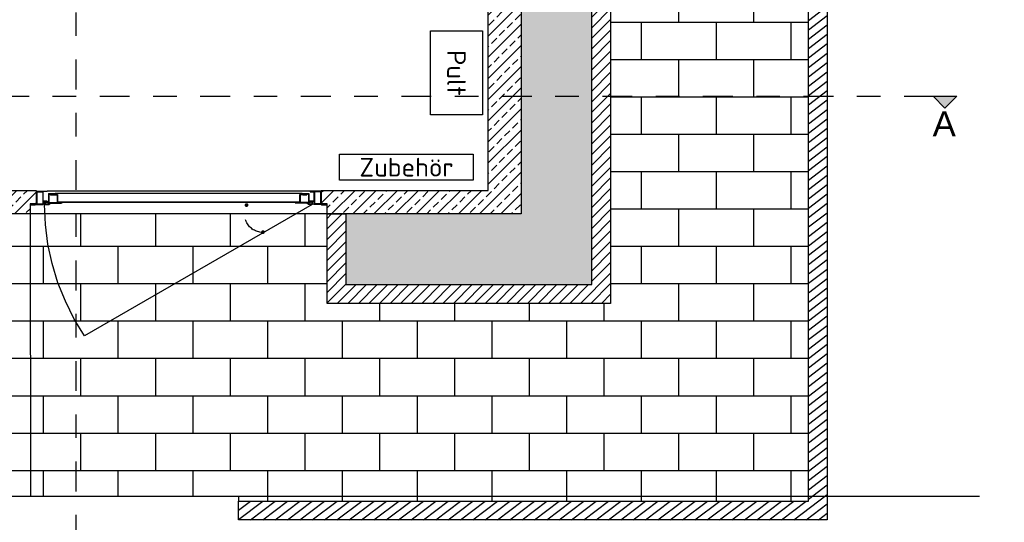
# Model space of a CAD drawing. Header units: metres. Extents: x -8 to 23.9, y -5.1 to 15.4.
# Tile 5 of 25: x 0 to 4.2, y -2.8 to -0.7. Entities that reach past the tile are written whole.
import ezdxf
from ezdxf.enums import TextEntityAlignment as Align

# ---------------------------------------------------------------- set-up
doc = ezdxf.new("R2010")
doc.units = ezdxf.units.M
doc.linetypes.add('GESTRICHELT', pattern=[0.75, 0.5, -0.25])
doc.linetypes.add('STRICHPUNKT', pattern=[25.4, 12.7, -6.35, 0, -6.35])
for name, color, linetype in [('BAU Neubau', 1, 'Continuous'), ('LAYOUT Ansichtsfenster', 5, 'Continuous'), ('LAYOUT Bemaßungen', 1, 'Continuous'), ('LAYOUT Titelblock', 7, 'Continuous'), ('RV Beistellung', 5, 'Continuous')]:
    doc.layers.add(name, color=color, linetype=linetype)
doc.styles.get("Standard").update_dxf_attribs({"font": 'isocpeur.ttf'})
doc.dimstyles.new('Beschriftung', dxfattribs={"dimscale": 0, "dimtxt": 1, "dimasz": 1, "dimexe": 1, "dimexo": 1, "dimgap": 1, "dimtad": 0, "dimtoh": 1, "dimzin": 1, "dimtxsty": 'Standard', "dimcen": 1, "dimadec": 0, "dimazin": 0, "dimtfac": 1, "dimtofl": 0, "dimtmove": 0, "dimatfit": 3, "dimfxl": 1, "dimfxlon": 1, "dimtfill": 1, "dimtolj": 1, "dimtzin": 0, "dimarcsym": 0})

# ---------------------------------------------------------------- blocks, each defined once
blk = doc.blocks.new('Pult')
blk.add_lwpolyline([(-0.1787, -0.1103), (-0.1788, 0.1103), (0.1787, 0.1103), (0.1788, -0.1103)], close=True)
blk.add_text('Pult', height=0.07944, rotation=0.0258).set_placement((0, 0), align=Align.MIDDLE_CENTER)
blk = doc.blocks.new('Zubehör')
blk.add_lwpolyline([(0.2838, 0.055), (0.2838, -0.055), (-0.2838, -0.055), (-0.2838, 0.055)], close=True)
blk.add_text('Zubehör', height=0.07944).set_placement((0, 0), align=Align.MIDDLE_CENTER)
blk = doc.blocks.new('*D91')
at = {"layer": 'Defpoints', "color": 0, "linetype": 'ByBlock', "transparency": 16777216}
for p in [(2.09, 1.49), (2.09, -1.49), (4.43, -1.49)]:
    blk.add_point(p, dxfattribs=at)
at = {"layer": 'LAYOUT Bemaßungen', "color": 0, "linetype": 'ByBlock', "lineweight": -2, "transparency": 16777216}
for p, q in [((4.33, 1.49), (4.53, 1.49)), ((4.43, 1.39), (4.43, 0.2125)), ((4.43, -1.39), (4.43, -0.2125)), ((4.33, -1.49), (4.53, -1.49))]:
    blk.add_line(p, q, dxfattribs=at)
at = {"layer": 'LAYOUT Bemaßungen', "color": 0, "linetype": 'ByBlock', "transparency": 16777216}
for points in [[(4.4133, 1.39), (4.4467, 1.39), (4.43, 1.49)], [(4.4133, -1.39), (4.4467, -1.39), (4.43, -1.49)]]:
    blk.add_solid(points, dxfattribs=at)
at = {"layer": 'LAYOUT Bemaßungen', "color": 0, "linetype": 'ByBlock', "transparency": 16777216, "insert": (4.43, 0), "char_height": 0.1, "attachment_point": 5, "rotation": 90, "bg_fill": 3, "box_fill_scale": 1.1, "bg_fill_color": 256, "bg_fill_true_color": 13158600, "bg_fill_transparency": 0}
blk.add_mtext('\\A1;2,98', dxfattribs=at)
blk = doc.blocks.new('*D92')
at = {"layer": 'Defpoints', "color": 0, "linetype": 'ByBlock', "transparency": 16777216}
for p in [(2.09, -1.49), (3.43, -2.79), (4.43, -2.79)]:
    blk.add_point(p, dxfattribs=at)
at = {"layer": 'LAYOUT Bemaßungen', "color": 0, "linetype": 'ByBlock', "lineweight": -2, "transparency": 16777216}
for p, q in [((4.33, -1.49), (4.53, -1.49)), ((4.43, -1.59), (4.43, -1.9375)), ((4.43, -2.69), (4.43, -2.3425)), ((4.33, -2.79), (4.53, -2.79))]:
    blk.add_line(p, q, dxfattribs=at)
at = {"layer": 'LAYOUT Bemaßungen', "color": 0, "linetype": 'ByBlock', "transparency": 16777216}
for points in [[(4.4133, -1.59), (4.4467, -1.59), (4.43, -1.49)], [(4.4133, -2.69), (4.4467, -2.69), (4.43, -2.79)]]:
    blk.add_solid(points, dxfattribs=at)
at = {"layer": 'LAYOUT Bemaßungen', "color": 0, "linetype": 'ByBlock', "transparency": 16777216, "insert": (4.43, -2.14), "char_height": 0.1, "attachment_point": 5, "rotation": 90, "bg_fill": 3, "box_fill_scale": 1.1, "bg_fill_color": 256, "bg_fill_true_color": 13158600, "bg_fill_transparency": 0}
blk.add_mtext('\\A1;1,30', dxfattribs=at)
blk = doc.blocks.new('*D93')
at = {"layer": 'Defpoints', "color": 0, "linetype": 'ByBlock', "transparency": 16777216}
for p in [(3.43, 2.79), (3.43, -2.79), (4.63, -2.79)]:
    blk.add_point(p, dxfattribs=at)
at = {"layer": 'LAYOUT Bemaßungen', "color": 0, "linetype": 'ByBlock', "lineweight": -2, "transparency": 16777216}
for p, q in [((4.53, 2.79), (4.73, 2.79)), ((4.63, 2.69), (4.63, 0.2125)), ((4.63, -2.69), (4.63, -0.2125)), ((4.53, -2.79), (4.73, -2.79))]:
    blk.add_line(p, q, dxfattribs=at)
at = {"layer": 'LAYOUT Bemaßungen', "color": 0, "linetype": 'ByBlock', "transparency": 16777216}
for points in [[(4.6133, 2.69), (4.6467, 2.69), (4.63, 2.79)], [(4.6133, -2.69), (4.6467, -2.69), (4.63, -2.79)]]:
    blk.add_solid(points, dxfattribs=at)
at = {"layer": 'LAYOUT Bemaßungen', "color": 0, "linetype": 'ByBlock', "transparency": 16777216, "insert": (4.63, 0), "char_height": 0.1, "attachment_point": 5, "rotation": 90, "bg_fill": 3, "box_fill_scale": 1.1, "bg_fill_color": 256, "bg_fill_true_color": 13158600, "bg_fill_transparency": 0}
blk.add_mtext('\\A1;5,58', dxfattribs=at)
blk = doc.blocks.new('Türe_Halterung_Rechts')
at = {"lineweight": 25}
blk.add_line((0, 0.68), (1.68, 0.68), dxfattribs=at)
blk.add_line((7.09, -0.84), (7.34, -0.84))
for points in [[(2.36, 5.15), (-0.25, 5.15), (-0.25, 5.15)], [(4.47, 4.98), (1.69, 4.98)], [(1.69, 4.98), (1.69, -0.68)], [(2.53, 5.15), (2.53, 4.98), (2.36, 5.15)], [(4.73, 5.15), (2.53, 5.15)], [(4.47, 4.98), (4.47, -0.68)], [(4.73, 5.15), (4.73, -0.68)], [(-0.25, 0.68), (0, 0.68)], [(-0.25, 0.68), (-0.25, 0)], [(-0.25, 0), (0, 0), (0, 0)], [(0.17, 0.42), (0, 0.42), (0, 0.42)], [(0, 0), (0, 0.42)], [(1.52, 0.42), (0.17, 0.42)], [(1.52, 0.42), (1.52, 0.25), (1.52, 0.25)], [(1.52, 0.42), (1.52, -0.68)], [(1.52, -0.68), (1.52, -0.84), (1.69, -0.84)], [(4.47, -0.68), (1.69, -0.68)], [(4.73, -0.84), (1.69, -0.84)], [(4.73, -0.68), (5.4, -1.1)], [(4.73, -0.84), (5.4, -1.27)], [(5.4, -1.27), (7.34, -1.27), (7.34, -0.84)], [(7.09, -0.84), (7.09, -1.1), (5.4, -1.1)]]:
    blk.add_lwpolyline(points)
blk = doc.blocks.new('Türaufnahme_Links')
for points in [[(-4.81, 5.15), (-4.81, -0.68)], [(-4.81, 5.15), (-2.62, 5.15)], [(-4.56, 4.98), (-4.56, -0.68)], [(-4.56, 4.98), (-1.77, 4.98)], [(-2.45, 5.15), (-2.45, 4.98), (-2.62, 5.15)], [(-2.45, 5.15), (0.17, 5.15), (0.17, 5.15)], [(-1.77, 4.98), (-1.77, -0.68)], [(0.17, 5.15), (0.17, 4.98), (-1.52, 4.98)], [(-1.52, 4.98), (-1.52, 0.68)], [(-1.52, 0.68), (0.17, 0.68)], [(-1.52, 0.42), (-1.52, -0.68)], [(-1.35, 0.42), (-1.52, 0.42), (-1.52, 0.42)], [(-1.35, 0.42), (0, 0.42)], [(0, 0.42), (0, 0.25), (0, 0.25)], [(0, 0), (0, 0.25), (0, 0.25)], [(0, 0), (0.17, 0), (0.17, 0)], [(0.17, 0.68), (0.84, 0.68), (0.84, 0.68)], [(0.17, 0.68), (0.17, 0)], [(0.17, 0.68), (0.17, 0.42)], [(-7.34, -0.84), (-7.34, -1.27), (-5.23, -1.27), (-4.81, -0.84)], [(-7.34, -0.84), (-7.18, -0.84), (-7.18, -0.84)], [(-4.81, -0.68), (-5.4, -1.1), (-7.18, -1.1), (-7.18, -0.84)], [(-4.81, -0.84), (-1.77, -0.84)], [(-4.56, -0.68), (-1.77, -0.68)], [(-1.77, -0.84), (-1.52, -0.84), (-1.52, -0.68)]]:
    blk.add_lwpolyline(points)
blk = doc.blocks.new('Türe_Links')
h = blk.add_hatch(color=256)
h.dxf.hatch_style = 1
h.paths.add_polyline_path([(-153.18, 13.67, 1), (-153.18, 11.92, 1)])
h = blk.add_hatch(color=256)
h.dxf.hatch_style = 1
h.paths.add_polyline_path([(-160.67, 1.37, 1), (-160.67, -0.37, 1)])
for points in [[(-182.21, 19.1), (-62.24, 19.1)], [(-181.53, 18.08), (-181.53, 13.27)], [(-178.49, 17.58), (-178.49, 18.08), (-181.53, 18.08)], [(-178.49, 18.08), (-65.95, 18.08)], [(-62.91, 18.08), (-65.95, 18.08), (-65.95, 17.58)], [(-62.91, 18.08), (-62.91, 13.27)], [(-183.05, 14.2), (-183.05, 13.27)], [(-183.05, 14.2), (-182.37, 14.2), (-182.37, 14.2)], [(-183.05, 14.2), (-183.05, 13.95)], [(-183.05, 14.2), (-183.05, 13.95)], [(-183.05, 13.95), (-183.05, 13.1)], [(-182.37, 13.95), (-182.37, 14.37)], [(-182.37, 13.95), (-182.21, 13.95), (-182.21, 13.95)], [(-181.95, 14.2), (-182.21, 13.95), (-182.21, 13.95)], [(-181.95, 14.2), (-181.53, 14.2), (-181.53, 14.2)], [(-181.53, 13.27), (-181.53, 14.2)], [(-181.36, 17.83), (-181.36, 13.95)], [(-181.36, 17.83), (-180.69, 17.83)], [(-181.36, 13.95), (-177.65, 13.95)], [(-181.36, 13.1), (-180.69, 13.69)], [(-180.69, 17.83), (-180.69, 17.58)], [(-180.69, 17.58), (-180.69, 17.41), (-180.69, 17.41)], [(-178.91, 17.41), (-180.69, 17.41), (-180.69, 17.41)], [(-180.69, 13.69), (-175.45, 13.69)], [(-178.91, 17.83), (-178.74, 17.83)], [(-178.91, 17.83), (-178.91, 17.58)], [(-178.91, 17.41), (-178.91, 17.58), (-178.91, 17.58)], [(-178.74, 17.83), (-178.74, 17.58)], [(-178.74, 17.58), (-178.74, 17.41), (-178.49, 17.41)], [(-178.49, 17.58), (-177.48, 17.58)], [(-178.49, 17.41), (-177.65, 17.41)], [(-177.65, 17.41), (-177.65, 13.95)], [(-177.48, 14.2), (-177.48, 13.95), (-177.48, 17.58)], [(-177.48, 14.2), (-66.97, 14.2)], [(-177.48, 13.95), (-66.97, 13.95)], [(-177.48, 13.95), (-177.48, 13.69)], [(-177.48, 13.95), (-175.45, 13.95)], [(-177.48, 13.95), (-177.48, 13.69)], [(-175.45, 13.95), (-175.45, 13.69)], [(-175.45, 13.69), (-175.45, 13.53)], [(-68.91, 13.95), (-68.91, 13.69)], [(-66.97, 13.95), (-68.91, 13.95)], [(-68.91, 13.69), (-68.74, 13.69)], [(-63.76, 13.69), (-68.74, 13.69)], [(-65.95, 17.58), (-66.97, 17.58)], [(-66.97, 17.58), (-66.97, 13.95), (-66.97, 14.2)], [(-66.97, 13.95), (-66.97, 13.69)], [(-66.97, 13.95), (-66.97, 13.69)], [(-65.95, 17.41), (-66.8, 17.41)], [(-66.8, 17.41), (-66.8, 13.95)], [(-63.08, 13.95), (-66.8, 13.95)], [(-65.95, 17.41), (-65.7, 17.41), (-65.7, 17.58)], [(-65.7, 17.83), (-65.7, 17.58)], [(-65.45, 17.83), (-65.7, 17.83)], [(-65.45, 17.83), (-65.45, 17.58)], [(-63.76, 17.41), (-65.45, 17.41), (-65.45, 17.58)], [(-65.45, 17.41), (-65.45, 17.16), (-65.45, 17.16)], [(-63.76, 17.41), (-63.5, 17.58), (-63.5, 17.58)], [(-63.08, 13.1), (-63.76, 13.69)], [(-63.08, 17.83), (-63.5, 17.83)], [(-63.5, 17.83), (-63.5, 17.58)], [(-63.08, 17.83), (-63.08, 13.95)], [(-62.49, 14.2), (-62.91, 14.2), (-62.91, 14.2)], [(-62.91, 13.27), (-62.91, 14.2)], [(-62.24, 13.95), (-62.49, 14.2), (-62.49, 14.2)], [(-62.24, 13.95), (-61.99, 13.95), (-61.99, 13.95)], [(-61.82, 14.2), (-61.99, 13.95), (-61.99, 13.95)], [(-61.39, 14.2), (-61.82, 14.2)], [(-61.39, 14.2), (-61.39, 13.95)], [(-61.39, 14.2), (-61.14, 13.95)], [(-61.39, 14.2), (-61.39, 13.27)], [(-61.14, 13.95), (-61.14, 13.1)], [(-183.05, 13.27), (-181.53, 13.27)], [(-183.05, 13.1), (-79.29, -46.75)], [(-183.05, 13.1), (-181.36, 13.1)], [(-79.29, -46.75), (-74.56, -39.24), (-70.68, -31.05), (-67.22, -22.61), (-64.6, -13.91), (-62.66, -5.05), (-61.56, 3.99), (-61.14, 13.1)], [(-61.14, 13.1), (-63.08, 13.1)], [(-61.39, 13.27), (-62.91, 13.27)]]:
    blk.add_lwpolyline(points)
for points in [[(-183.05, 14.2), (-183.05, 13.27)], [(-61.39, 13.27), (-61.39, 14.2)], [(-183.05, 13.27), (-181.53, 13.27)], [(-62.91, 13.27), (-61.39, 13.27)]]:
    blk.add_lwpolyline(points, close=True)
at = {"linetype": 'GESTRICHELT'}
blk.add_arc((-160.67, 8.71), 8.38, 267.9131, 28.2533, dxfattribs=at)

msp = doc.modelspace()

# ---------------------------------------------------------------- hatches: boundary and pattern name
at = {"layer": 'BAU Neubau', "linetype": 'ByBlock', "lineweight": -2}
h = msp.add_hatch(dxfattribs=at)
h.set_pattern_fill('BRICK', color=256, scale=0.025, angle=-7.7338)
h.set_pattern_definition([(360, (-6.09, -6.39), (2e-11, 0.15875), []), (90, (-6.09, -6.39), (-0.3175, 4e-11), [0.15875, -0.15875]), (90, (-5.93125, -6.39), (-0.3175, 4e-11), [-0.15875, 0.15875])])
h.paths.add_polyline_path([(-3.35, -2.71), (-0.71, -2.71), (-0.71, -2.69), (0.93, -2.69), (0.93, -2.71), (3.35, -2.71), (3.35, 2.71), (-3.35, 2.71)])
h.paths.add_polyline_path([(-2.51, 1.87), (2.51, 1.87), (2.51, -1.87), (1.3055, -1.87), (1.3055, -1.49), (-1.8305, -1.49), (-1.8305, -1.87), (-2.51, -1.87)], flags=16)
h = msp.add_hatch(dxfattribs=at)
h.set_pattern_fill('ANSI31', color=256, scale=0.01, angle=-7.7338)
h.set_pattern_definition([(45, (-6.09, -6.39), (-0.02245064, 0.02245064), [])])
h.paths.add_polyline_path([(-1.8305, -1.87), (-2.51, -1.87), (-2.51, 1.87), (2.51, 1.87), (2.51, -1.87), (1.3055, -1.87), (1.3055, -1.49), (1.3855, -1.49), (1.3855, -1.79), (2.43, -1.79), (2.43, 1.79), (-2.43, 1.79), (-2.43, -1.79), (-1.9105, -1.79), (-1.9105, -1.49), (-1.8305, -1.49)])
h = msp.add_hatch(dxfattribs=at)
h.set_pattern_fill('GRAVEL', color=256, scale=0.01, angle=-7.7338)
h.set_pattern_definition([(228.01279, (-5.90712, -6.136), (-2.032, -2.286), [0.034172, -3.3830484]), (184.96974, (-5.92998, -6.1614), (3.047999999, 0.254000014), [0.0586405, -5.805405]), (132.51045, (-5.9884, -6.16648), (2.54, -2.794), [0.041348, -4.0934723]), (267.27369, (-6.08746, -6.22998), (0.254000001, 5.08), [0.0534005, -5.2866437]), (292.83365, (-6.09, -6.28332), (-1.27, 3.048), [0.0523634, -5.1839808]), (357.27369, (-6.06968, -6.33158), (-5.08, 0.254000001), [0.0534005, -5.2866437]), (37.69424, (-6.01634, -6.33412), (-3.302, -2.54), [0.0706194, -6.9913115]), (72.25533, (-5.96046, -6.29094), (1.778000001, 5.588), [0.066672, -6.6005257]), (121.42957, (-5.94014, -6.22744), (-2.032, 3.302), [0.0535813, -5.3045546]), (175.23636, (-5.96808, -6.18172), (2.794, -0.254), [0.0611713, -2.9973937]), (222.39744, (-6.02904, -6.17664), (-3.048, -2.794), [0.0791078, -7.8316773]), (138.81407, (-5.836, -6.23252), (-1.778, 1.524), [0.0270005, -2.6730566]), (171.46923, (-5.85632, -6.21474), (3.302, -0.508), [0.0513682, -5.085464]), (225, (-5.90712, -6.20712), (-3e-11, -0.254), [0.035921, -0.3232893]), (203.1986, (-5.9249, -6.17664), (1.27, 0.508), [0.019344, -1.915062]), (291.8014, (-5.94268, -6.18426), (-0.254, 0.762), [0.0273566, -1.3404753]), (30.96376, (-5.93252, -6.20966), (0.762, 0.508), [0.044432, -1.43663]), (161.56505, (-5.89442, -6.1868), (0.508, -0.254), [0.0321287, -0.77109]), (16.38954, (-6.09, -6.18426), (2.54, 0.762), [0.0450088, -4.4558827]), (70.34618, (-6.04682, -6.17156), (-1.016, -2.794), [0.03776, -3.7382216]), (293.1986, (-5.89442, -6.136), (-0.508, 1.27), [0.038688, -1.8957184]), (343.61046, (-5.87918, -6.17156), (-2.54, 0.762), [0.045009, -4.4558827]), (339.44395, (-6.09, -6.34174), (-1.27, 0.508), [0.0434035, -2.1267734]), (294.77514, (-6.04936, -6.35698), (-1.27, 2.794), [0.0363672, -3.6003593]), (66.8014, (-5.89188, -6.39), (0.508, 1.27), [0.038688, -1.8957184]), (17.35402, (-5.87664, -6.35444), (-3.302, -1.016), [0.0425783, -4.2152376]), (69.44395, (-6.01634, -6.39), (-0.508, -1.27), [0.0217018, -2.148475]), (101.30993, (-5.90712, -6.39), (-0.254, 1.016), [0.0129515, -1.2821995]), (165.96376, (-5.90966, -6.3773), (0.762, -0.254), [0.0523634, -0.9949055]), (186.009, (-5.96046, -6.3646), (2.54, 0.254), [0.0485267, -4.8041365]), (303.6901, (-5.93252, -6.23252), (-0.254, 0.508), [0.0366324, -0.8791776]), (353.15723, (-5.9122, -6.263), (4.318, -0.508), [0.0639557, -6.331601]), (60.9454, (-5.8487, -6.27062), (-1.016, -1.778), [0.026151, -2.5889392]), (90, (-5.836, -6.24776), (-0.254, 0.254), [0.01524, -0.23876]), (120.25644, (-5.96554, -6.35698), (1.016, -1.778), [0.0352867, -3.493394]), (48.01279, (-5.98332, -6.3265), (2.032, 2.286), [0.0683443, -3.3488762]), (360, (-5.9376, -6.2757), (0.254, 0.254), [0.06604, -0.18796]), (325.30485, (-5.87156, -6.2757), (2.54, -1.778), [0.040161, -3.9759317]), (254.0546, (-5.83854, -6.29856), (-0.254, -1.016), [0.036983, -1.812165]), (207.64598, (-5.8487, -6.33412), (-4.826, -2.539999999), [0.0602145, -5.9612464]), (175.42608, (-5.90204, -6.36206), (-3.302, 0.254), [0.063703, -6.3065846])])
h.paths.add_polyline_path([(-2.43, 1.79), (-2.43, -1.79), (-1.9105, -1.79), (-1.9105, -1.49), (-2.13, -1.49), (-2.13, 1.49), (2.13, 1.49), (2.13, -1.49), (1.3855, -1.49), (1.3855, -1.79), (2.43, -1.79), (2.43, 1.79)])
at = {"layer": 'RV Beistellung', "linetype": 'ByBlock', "lineweight": -2}
h = msp.add_hatch(dxfattribs=at)
h.set_pattern_fill('ANSI33', color=256, scale=0.01, angle=-7.7338)
h.set_pattern_definition([(45, (-6.09, -6.39), (-0.04490128, 0.04490128), []), (45, (-6.0451, -6.39), (-0.04490128, 0.04490128), [0.03175, -0.015875])])
h.paths.add_polyline_path([(1.3055, -1.49), (1.3055, -1.4478), (1.28, -1.4478), (1.28, -1.39), (1.99, -1.39), (1.99, 1.39), (-0.35, 1.39), (-0.35, -1.39), (0.07, -1.39), (0.07, -1.4478), (0.0445, -1.4478), (0.0445, -1.49), (-0.5695, -1.49), (-0.5695, -1.4478), (-0.595, -1.4478), (-0.595, -1.39), (-0.45, -1.39), (-0.45, 1.39), (-1.99, 1.39), (-1.99, -1.39), (-1.805, -1.39), (-1.805, -1.4478), (-1.8305, -1.4478), (-1.8305, -1.49), (-2.13, -1.49), (-2.13, 1.49), (2.13, 1.49), (2.13, -1.49)])

# ---------------------------------------------------------------- linework, layer by layer
at = {"layer": 'BAU Neubau', "linetype": 'ByBlock', "lineweight": -2}
for points in [[(-3.35, -2.71), (-0.71, -2.71), (-0.71, -2.69), (0.93, -2.69), (0.93, -2.71), (3.35, -2.71), (3.35, 2.71), (-3.35, 2.71)], [(-1.8305, -1.87), (-2.51, -1.87), (-2.51, 1.87), (2.51, 1.87), (2.51, -1.87), (1.3055, -1.87), (1.3055, -1.49), (1.3855, -1.49), (1.3855, -1.79), (2.43, -1.79), (2.43, 1.79), (-2.43, 1.79), (-2.43, -1.79), (-1.9105, -1.79), (-1.9105, -1.49), (-1.8305, -1.49)], [(-2.51, 1.87), (2.51, 1.87), (2.51, -1.87), (1.3055, -1.87), (1.3055, -1.49), (-1.8305, -1.49), (-1.8305, -1.87), (-2.51, -1.87)], [(-2.43, 1.79), (-2.43, -1.79), (-1.9105, -1.79), (-1.9105, -1.49), (-2.13, -1.49), (-2.13, 1.49), (2.13, 1.49), (2.13, -1.49), (1.3855, -1.49), (1.3855, -1.79), (2.43, -1.79), (2.43, 1.79)]]:
    msp.add_lwpolyline(points, close=True, dxfattribs=at)
at = {"layer": 'LAYOUT Titelblock', "linetype": 'STRICHPUNKT', "ltscale": 0.01}
msp.add_lwpolyline([(0.2383, 4.29), (0.2383, -3.29)], dxfattribs=at)
at = {"layer": 'RV Beistellung', "linetype": 'ByBlock', "lineweight": -2}
for points in [[(-2.13, 1.49), (2.13, 1.49), (2.13, -1.49), (1.3055, -1.49), (1.3055, -1.4478), (1.28, -1.4478), (1.28, -1.39), (1.99, -1.39), (1.99, 1.39), (-0.35, 1.39)], [(-0.35, -1.39), (0.07, -1.39), (0.07, -1.4478), (0.0445, -1.4478), (0.0445, -1.49), (-0.5695, -1.49)]]:
    msp.add_lwpolyline(points, dxfattribs=at)

# ---------------------------------------------------------------- block references
at = {"layer": 'RV Beistellung', "rotation": 270}
msp.add_blockref('Pult', (1.8552, -0.8907), dxfattribs=at)
at = {"layer": 'RV Beistellung'}
msp.add_blockref('Zubehör', (1.6428, -1.2915), dxfattribs=at)
at = {"layer": 'RV Beistellung', "lineweight": 25, "xscale": -0.009251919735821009, "yscale": 0.00925191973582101, "zscale": 0.00925191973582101, "rotation": 359.9999999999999}
for name, p in [('Türe_Halterung_Rechts', (0.1137, -1.4416)), ('Türaufnahme_Links', (1.2355, -1.4416))]:
    msp.add_blockref(name, p, dxfattribs=at)
at = {"layer": 'RV Beistellung', "linetype": 'GESTRICHELT', "xscale": -0.009317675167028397, "yscale": 0.009317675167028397, "zscale": 0.009317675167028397, "rotation": 359.9999999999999}
msp.add_blockref('Türe_Links', (-0.4638, -1.5718), dxfattribs=at)

# ---------------------------------------------------------------- next in the draw order: dimensions: what is measured, and where the dimension line sits
at = {"layer": 'LAYOUT Bemaßungen', "linetype": 'ByBlock'}
dim = msp.add_linear_dim(base=(4.43, -1.49), p1=(2.09, 1.49), p2=(2.09, -1.49), angle=90, dimstyle='Beschriftung', dxfattribs=at)
dim.commit()
dim.dimension.update_dxf_attribs({"geometry": '*D91', "text_midpoint": (4.43, 0), "text_rotation": 90})

# ---------------------------------------------------------------- next in the draw order: dimensions: what is measured, and where the dimension line sits
dim = msp.add_linear_dim(base=(4.43, -2.79), p1=(2.09, -1.49), p2=(3.43, -2.79), angle=90, dimstyle='Beschriftung', dxfattribs=at)
dim.commit()
dim.dimension.update_dxf_attribs({"geometry": '*D92', "text_midpoint": (4.43, -2.14), "text_rotation": 90})

# ---------------------------------------------------------------- next in the draw order: dimensions: what is measured, and where the dimension line sits
dim = msp.add_linear_dim(base=(4.63, -2.79), p1=(3.43, 2.79), p2=(3.43, -2.79), angle=90, dimstyle='Beschriftung', dxfattribs=at)
dim.commit()
dim.dimension.update_dxf_attribs({"geometry": '*D93', "text_midpoint": (4.63, 0), "text_rotation": 90})

# ---------------------------------------------------------------- next in the draw order: hatches: boundary and pattern name
at = {"layer": 'BAU Neubau'}
h = msp.add_hatch(dxfattribs=at)
h.set_pattern_fill('ANSI31', color=256, scale=0.01, angle=-7.7338)
h.set_pattern_definition([(37.2662, (15.08949, 1.202766), (-0.019225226, 0.02526763), [])])
h.paths.add_polyline_path([(0.93, -2.71), (3.35, -2.71), (3.35, 2.71), (-3.35, 2.71), (-3.35, -2.71), (-0.71, -2.71), (-0.71, -2.79), (-3.43, -2.79), (-3.43, 2.79), (3.43, 2.79), (3.43, -2.79), (0.93, -2.79)])
at = {"layer": 'LAYOUT Titelblock'}
h = msp.add_hatch(color=256, dxfattribs=at)
h.dxf.hatch_style = 1
h.paths.add_polyline_path([(3.93, -1.04), (3.98, -0.99), (3.88, -0.99)])

# ---------------------------------------------------------------- next in the draw order: linework, layer by layer
at = {"layer": 'BAU Neubau', "linetype": 'ByBlock', "lineweight": -2}
msp.add_lwpolyline([(0.93, -2.71), (3.35, -2.71), (3.35, 2.71), (-3.35, 2.71), (-3.35, -2.71), (-0.71, -2.71), (-0.71, -2.79), (-3.43, -2.79), (-3.43, 2.79), (3.43, 2.79), (3.43, -2.79), (0.93, -2.79)], close=True, dxfattribs=at)
at = {"layer": 'LAYOUT Ansichtsfenster'}
msp.add_lwpolyline([(0.0445, -1.49), (0.0457, -2.69), (4.0765, -2.69)], dxfattribs=at)
at = {"layer": 'LAYOUT Titelblock', "linetype": 'STRICHPUNKT', "ltscale": 0.01}
msp.add_lwpolyline([(-3.93, -0.99), (3.93, -0.99)], dxfattribs=at)
at = {"layer": 'LAYOUT Titelblock'}
msp.add_lwpolyline([(3.98, -0.99), (3.93, -1.04), (3.88, -0.99), (3.98, -0.99)], dxfattribs=at)

# ---------------------------------------------------------------- next in the draw order: texts
at = {"layer": 'LAYOUT Titelblock', "insert": (3.8777, -1.1599), "char_height": 0.10545, "attachment_point": 7, "rotation": 360}
msp.add_mtext('{\\fArial|b0|i0|c0|p34;A}', dxfattribs=at)

doc.saveas('drawing.dxf')
